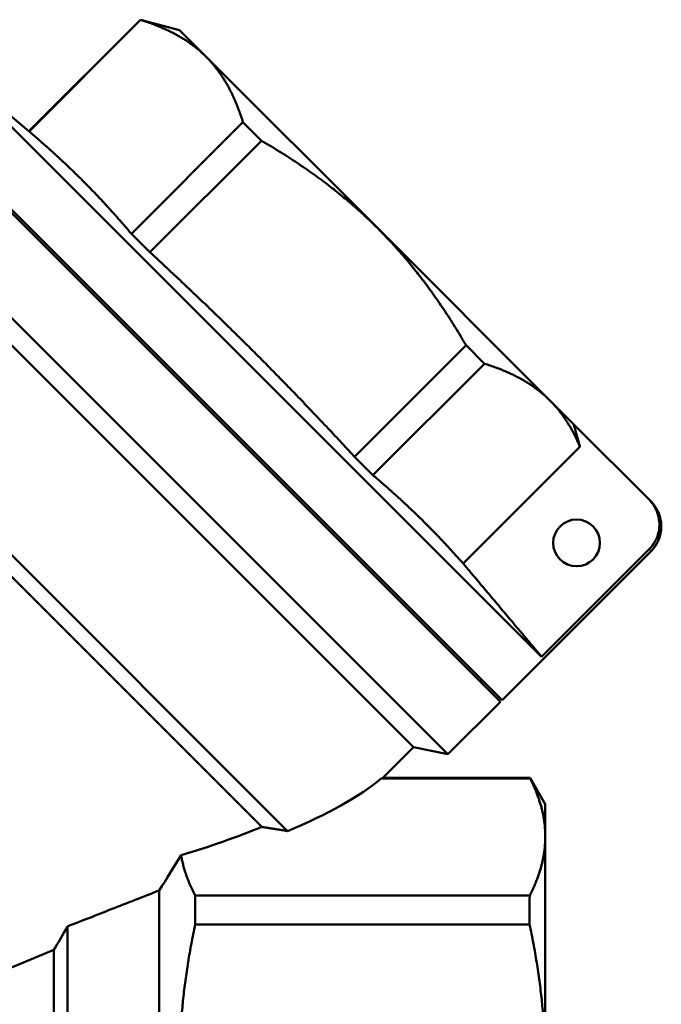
# Model space of a CAD drawing. Header units: millimetres. Extents: x 34 to 197, y 81 to 262.
# Tile 9 of 10: x 79 to 107, y 220 to 262. Entities that reach past the tile are written whole.
import ezdxf

# ---------------------------------------------------------------- set-up
doc = ezdxf.new("R2010")
doc.units = ezdxf.units.MM
doc.layers.add('Видимые тонкие (ГОСТ)', color=7, linetype='Continuous', lineweight=35)
doc.layers.add('Видимый контур (ГОСТ)', color=7, linetype='Continuous', lineweight=50)

msp = doc.modelspace()

# ---------------------------------------------------------------- linework, layer by layer
at = {"layer": 'Видимые тонкие (ГОСТ)'}
msp.add_line((106.291, 239.064), (106.212, 239.143), dxfattribs=at)
at = {"layer": 'Видимый контур (ГОСТ)'}
for p, q in [((79.699, 257.02), (84.465, 261.786)), ((79.71, 257.009), (84.476, 261.775)), ((84.465, 261.786), (84.476, 261.775)), ((86.138, 261.338), (84.465, 261.786)), ((87.275, 260.201), (86.138, 261.338)), ((94.624, 252.853), (87.275, 260.201)), ((101.616, 234.547), (76.239, 259.924)), ((79.699, 257.02), (76.239, 259.924)), ((74.4, 258.085), (99.856, 232.629)), ((99.927, 232.7), (74.471, 258.156)), ((84.083, 252.636), (88.85, 257.402)), ((88.85, 257.402), (89.638, 256.614)), ((79.699, 257.02), (79.71, 257.009)), ((84.872, 251.847), (89.638, 256.614)), ((72.151, 255.836), (97.607, 230.38)), ((72.456, 254.373), (96.144, 230.685)), ((84.083, 252.636), (84.872, 251.847)), ((101.972, 245.504), (94.624, 252.853)), ((67.969, 249.886), (90.755, 227.1)), ((68.213, 248.716), (89.652, 227.277)), ((93.618, 243.101), (98.385, 247.867)), ((98.385, 247.867), (99.173, 247.078)), ((94.407, 242.312), (99.173, 247.078)), ((102.99, 244.486), (101.972, 245.504)), ((106.205, 241.271), (102.99, 244.486)), ((98.266, 238.532), (103.255, 243.521)), ((93.618, 243.101), (94.407, 242.312)), ((106.205, 241.271), (106.291, 241.185)), ((101.616, 234.547), (106.212, 239.143)), ((99.927, 232.7), (106.291, 239.064)), ((99.856, 232.629), (97.607, 230.38)), ((96.144, 230.685), (94.835, 229.376)), ((96.144, 230.685), (97.607, 230.38)), ((94.771, 229.352), (101.124, 229.352)), ((94.835, 229.376), (101.124, 229.376)), ((101.124, 229.352), (101.124, 229.376)), ((101.773, 228.252), (101.124, 229.376)), ((101.773, 226.863), (101.773, 228.252)), ((101.773, 216.986), (101.773, 226.863)), ((85.273, 224.559), (85.273, 193.252)), ((86.807, 224.337), (101.105, 224.337)), ((86.811, 223.106), (101.1, 223.106)), ((81.35, 223.023), (81.35, 193.252)), ((74.983, 219.616), (80.773, 222.014)), ((80.773, 222.014), (80.773, 194.252))]:
    msp.add_line(p, q, dxfattribs=at)
msp.add_circle((103.109, 239.418), 1, dxfattribs=at)
for centre, radius, start, end in [((105.23, 240.125), 1.5, 315, 45), ((98.753, 233.88), 0.437, 301.19, 314.4446)]:
    msp.add_arc(centre, radius, start, end, dxfattribs=at)
for major_axis, start_param, end_param in [((-24.677, -2.102), 2.441081, 2.775633), ((-23.204, -1.976), 2.232777, 2.44416)]:
    msp.add_ellipse((71.527, 229.756), major_axis=major_axis, ratio=0.267949, start_param=start_param, end_param=end_param, dxfattribs=at)
for points, weights in [([(87.275, 260.201), (86.246, 261.23), (84.476, 261.775)], [1, 1.03194715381, 1.00227287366]), ([(88.85, 257.402), (88.304, 259.172), (87.275, 260.201)], [1.00227287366, 1.03194715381, 1]), ([(81.99, 254.916), (80.961, 255.945), (79.71, 257.009)], [1.23455829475, 1.23455829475, 1.16193721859]), ([(94.624, 252.853), (92.566, 254.911), (89.638, 256.614)], [1, 1.03194715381, 1.00227287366]), ([(84.083, 252.636), (83.019, 253.887), (81.99, 254.916)], [1.16193721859, 1.23455829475, 1.23455829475]), ([(98.385, 247.867), (96.682, 250.795), (94.624, 252.853)], [1.00227287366, 1.03194715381, 1]), ([(89.338, 247.567), (87.28, 249.625), (84.872, 251.847)], [1.0625, 1.0625, 1]), ([(93.618, 243.101), (91.396, 245.509), (89.338, 247.567)], [1, 1.0625, 1.0625]), ([(101.972, 245.504), (100.943, 246.533), (99.173, 247.078)], [1, 1.03194715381, 1.00227287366]), ([(103.255, 243.521), (102.761, 244.716), (101.972, 245.504)], [1.01295475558, 1.02429310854, 1]), ([(103.255, 243.521), (103.118, 244.02), (102.99, 244.486)], [1.00086249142, 1.00104378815, 1]), ([(96.687, 240.219), (95.658, 241.248), (94.407, 242.312)], [1.23455829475, 1.23455829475, 1.16193721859]), ([(98.266, 238.532), (97.475, 239.43), (96.687, 240.219)], [1.19193657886, 1.23455829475, 1.23455829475]), ([(101.616, 234.547), (99.663, 236.872), (98.266, 238.532)], [1, 1.17694257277, 1.34605797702]), ([(101.773, 226.863), (101.773, 228.07), (101.124, 229.352)], [1, 1.03064437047, 1.03048109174]), ([(90.755, 227.1), (90.186, 227.192), (89.652, 227.277)], [1.02531376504, 1.02806249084, 1.02977099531]), ([(101.105, 224.337), (101.773, 225.639), (101.773, 226.863)], [1.03047006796, 1.03108395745, 1]), ([(86.207, 226.066), (86.351, 225.225), (86.807, 224.337)], [1.12500943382, 1.11741057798, 1.09397937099]), ([(86.811, 223.106), (85.486, 216.892), (86.858, 210.652)], [1.09374786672, 1.16471205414, 1.09141659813]), ([(101.773, 216.986), (101.773, 219.951), (101.1, 223.106)], [1, 1.03119077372, 1.03046547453])]:
    msp.add_rational_spline(points, weights, degree=2, dxfattribs=at)
for points, knots in [([(106.205, 241.271), (106.337, 241.139), (106.462, 240.953), (106.605, 240.609), (106.649, 240.39), (106.65, 240.018), (106.607, 239.8), (106.466, 239.458), (106.343, 239.274), (106.212, 239.143)], [0.6689916, 0.6689916, 0.6689916, 0.6689916, 0.7250548, 0.7250548, 0.7808859, 0.7808859, 0.8364823, 0.8364823, 0.8919021, 0.8919021, 0.8919021, 0.8919021]), ([(85.273, 224.559), (84.589, 224.29), (83.894, 224.016), (82.616, 223.516), (81.99, 223.272), (81.35, 223.023)], [4.9958265, 4.9958265, 4.9958265, 4.9958265, 5.2393411, 5.2393411, 5.4607117, 5.4607117, 5.4607117, 5.4607117]), ([(86.807, 224.337), (86.808, 224.137), (86.808, 223.934), (86.81, 223.526), (86.811, 223.319), (86.811, 223.106)], [7.2485766, 7.2485766, 7.2485766, 7.2485766, 7.3365001, 7.3365001, 7.422284, 7.422284, 7.422284, 7.422284]), ([(101.1, 223.106), (101.101, 223.319), (101.102, 223.526), (101.103, 223.934), (101.104, 224.137), (101.105, 224.337)], [4.3303985, 4.3303985, 4.3303985, 4.3303985, 4.4161824, 4.4161824, 4.5041059, 4.5041059, 4.5041059, 4.5041059])]:
    msp.add_open_spline(points, degree=3, knots=knots, dxfattribs=at)
for points in [[(94.835, 229.376), (94.835, 229.376), (94.814, 229.368), (94.771, 229.352)], [(86.207, 226.066), (85.895, 225.559), (85.583, 225.056), (85.273, 224.559)], [(81.35, 223.023), (81.157, 222.686), (80.965, 222.349), (80.773, 222.014)]]:
    msp.add_open_spline(points, degree=3, dxfattribs=at)

doc.saveas('drawing.dxf')
